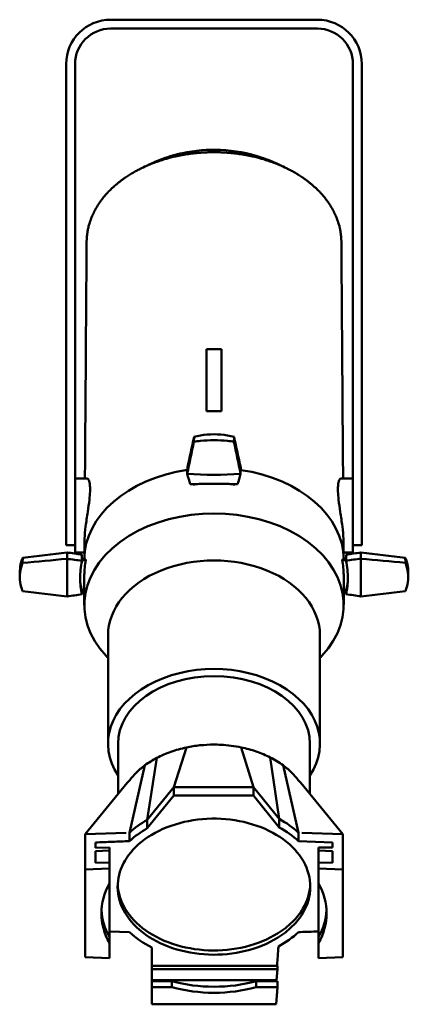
# Model space of a CAD drawing. Header units: millimetres. Extents: x 20 to 2980, y 20 to 2980.
# Tile 5 of 13: x 1323 to 1586, y 1115 to 1780. Entities that reach past the tile are written whole.
import ezdxf

# ---------------------------------------------------------------- set-up
doc = ezdxf.new("R2010")
doc.units = ezdxf.units.MM
doc.layers.add('Visible (ISO)', color=7, linetype='Continuous', lineweight=50)

msp = doc.modelspace()

# ---------------------------------------------------------------- linework, layer by layer
at = {"layer": 'Visible (ISO)'}
for p, q in [((1524.21, 1780.34), (1384.71, 1780.34)), ((1384.71, 1774.34), (1524.21, 1774.34)), ((1354.71, 1750.34), (1354.71, 1435.34)), ((1360.71, 1463), (1360.71, 1750.34)), ((1548.21, 1750.34), (1548.21, 1463)), ((1554.21, 1435.34), (1554.21, 1750.34)), ((1449.46, 1557.78), (1449.46, 1554.85)), ((1449.46, 1557.78), (1459.46, 1557.78)), ((1459.46, 1554.85), (1459.46, 1557.78)), ((1449.46, 1554.85), (1449.46, 1548.96)), ((1459.46, 1554.85), (1459.46, 1548.96)), ((1449.46, 1548.96), (1449.46, 1539.94)), ((1459.46, 1539.94), (1459.46, 1548.96)), ((1449.46, 1539.94), (1449.46, 1515.75)), ((1459.46, 1539.94), (1459.46, 1515.75)), ((1436.41, 1473.5), (1436.51, 1477.74)), ((1472.51, 1477.73), (1472.41, 1473.49)), ((1369.08, 1470.25), (1360.71, 1470.25)), ((1548.21, 1470.25), (1539.83, 1470.25)), ((1440.46, 1466.3), (1440.46, 1466.56)), ((1468.46, 1466.56), (1468.46, 1466.3)), ((1360.71, 1463), (1360.71, 1420.25)), ((1548.21, 1420.25), (1548.21, 1463)), ((1354.71, 1435.34), (1354.71, 1425.34)), ((1554.21, 1425.34), (1554.21, 1435.34)), ((1360.71, 1425.34), (1354.71, 1425.34)), ((1548.21, 1425.34), (1554.21, 1425.34)), ((1355.36, 1420.42), (1355.36, 1416.11)), ((1366.99, 1420.25), (1360.71, 1420.25)), ((1548.21, 1420.25), (1541.92, 1420.25)), ((1553.56, 1416.19), (1553.56, 1420.36)), ((1355.36, 1390.66), (1355.36, 1416.11)), ((1365.38, 1415.69), (1368.09, 1415.69)), ((1365.39, 1415.12), (1368.09, 1415.12)), ((1368.09, 1415.69), (1368.09, 1415.12)), ((1540.83, 1415.12), (1540.83, 1415.69)), ((1540.83, 1415.69), (1543.52, 1415.69)), ((1540.83, 1415.12), (1543.51, 1415.12)), ((1553.56, 1416.19), (1553.56, 1390.73)), ((1323.48, 1408.17), (1323.38, 1404.1)), ((1366.96, 1405.22), (1366.96, 1384.82)), ((1541.96, 1405.22), (1541.96, 1385.26)), ((1585.44, 1408.17), (1585.54, 1404.1)), ((1366.96, 1395.32), (1365.06, 1395.32)), ((1543.85, 1395.32), (1541.96, 1395.32)), ((1382.96, 1364.44), (1382.96, 1291.1)), ((1525.96, 1364.44), (1525.96, 1291.1)), ((1389.71, 1257.02), (1389.71, 1291.1)), ((1519.21, 1257.02), (1519.21, 1291.1)), ((1427.34, 1261.84), (1435.85, 1288.64)), ((1481.12, 1261.84), (1472.83, 1288.7)), ((1409.4, 1239.76), (1415.9, 1281.58)), ((1498.46, 1240.36), (1492.32, 1281.93)), ((1397.43, 1231.06), (1407.86, 1276.58)), ((1511.49, 1231.06), (1501.06, 1276.58)), ((1367.46, 1229.95), (1395.98, 1264.66)), ((1541.46, 1229.95), (1512.96, 1264.63)), ((1409.4, 1239.76), (1427.34, 1261.84)), ((1427.34, 1261.84), (1481.12, 1261.84)), ((1427.34, 1256.11), (1427.34, 1261.84)), ((1481.12, 1261.84), (1498.46, 1240.36)), ((1481.12, 1256.11), (1481.12, 1261.84)), ((1409.4, 1234.03), (1427.34, 1256.11)), ((1427.34, 1256.11), (1481.12, 1256.11)), ((1481.12, 1256.11), (1498.46, 1234.62)), ((1409.4, 1234.03), (1409.4, 1239.76)), ((1498.46, 1234.62), (1498.46, 1240.36)), ((1367.46, 1229.95), (1395.24, 1230.98)), ((1397.43, 1225.32), (1397.43, 1231.06)), ((1511.49, 1225.32), (1511.49, 1231.06)), ((1513.67, 1230.98), (1541.46, 1229.95)), ((1367.46, 1206.24), (1367.46, 1229.95)), ((1374.46, 1220.93), (1374.46, 1224.47)), ((1511.49, 1225.32), (1534.46, 1224.47)), ((1534.46, 1224.47), (1534.46, 1220.94)), ((1541.46, 1206.24), (1541.46, 1229.95)), ((1383.96, 1221.11), (1374.46, 1220.93)), ((1374.46, 1218.46), (1383.96, 1218.99)), ((1374.46, 1210.68), (1374.46, 1218.46)), ((1383.96, 1218.99), (1383.96, 1221.11)), ((1383.96, 1218.99), (1383.96, 1210.86)), ((1534.46, 1220.94), (1524.96, 1221.11)), ((1524.96, 1221.11), (1524.96, 1218.99)), ((1524.96, 1218.99), (1524.96, 1210.85)), ((1524.96, 1218.99), (1534.46, 1218.46)), ((1534.46, 1218.46), (1534.46, 1210.65)), ((1383.96, 1210.86), (1374.46, 1210.68)), ((1383.96, 1206.86), (1383.96, 1210.86)), ((1534.46, 1210.65), (1524.96, 1210.85)), ((1524.96, 1210.85), (1524.96, 1206.86)), ((1367.46, 1206.24), (1383.96, 1206.86)), ((1367.46, 1206.24), (1367.46, 1147)), ((1383.96, 1196.69), (1383.96, 1206.86)), ((1541.46, 1206.24), (1524.96, 1206.86)), ((1524.96, 1206.86), (1524.96, 1196.69)), ((1541.46, 1147), (1541.46, 1206.24)), ((1383.96, 1196.69), (1383.96, 1160.55)), ((1524.96, 1196.69), (1524.96, 1160.54)), ((1397.43, 1163.85), (1383.96, 1164.35)), ((1383.96, 1156.55), (1383.96, 1160.55)), ((1524.96, 1160.54), (1524.96, 1156.55)), ((1383.96, 1146.38), (1383.96, 1156.55)), ((1412.56, 1153.44), (1412.56, 1141.01)), ((1524.96, 1156.55), (1524.96, 1146.38)), ((1367.46, 1147), (1383.96, 1146.38)), ((1541.46, 1147), (1524.96, 1146.38)), ((1412.56, 1138.92), (1412.56, 1141.01)), ((1497.22, 1141.01), (1412.56, 1141.01)), ((1412.56, 1131.3), (1412.56, 1138.92)), ((1412.56, 1138.92), (1497.22, 1138.92)), ((1497.22, 1138.92), (1496.67, 1131.3)), ((1497.22, 1141.01), (1497.22, 1138.92)), ((1412.56, 1130.75), (1412.56, 1131.3)), ((1412.56, 1131.3), (1496.67, 1131.3)), ((1496.67, 1131.3), (1496.67, 1130.75)), ((1412.56, 1126.77), (1412.56, 1130.75)), ((1426.07, 1130.75), (1412.56, 1130.75)), ((1412.56, 1126.77), (1412.56, 1115.1)), ((1426.07, 1126.77), (1412.56, 1126.77)), ((1426.07, 1130.75), (1426.07, 1126.77)), ((1497.22, 1130.75), (1482.84, 1130.75)), ((1482.84, 1126.77), (1482.84, 1130.75)), ((1497.22, 1126.77), (1482.84, 1126.77)), ((1497.22, 1126.77), (1496.35, 1115.1)), ((1497.22, 1130.75), (1497.22, 1126.77)), ((1412.56, 1115.1), (1496.35, 1115.1))]:
    msp.add_line(p, q, dxfattribs=at)
for centre, radius, start, end in [((1384.71, 1750.34), 30, 90, 180), ((1524.21, 1750.34), 30, 0, 90), ((1384.71, 1750.34), 24, 90, 180), ((1524.21, 1750.34), 24, 0, 90)]:
    msp.add_arc(centre, radius, start, end, dxfattribs=at)
for centre, major_axis, ratio, start_param, end_param in [((1415.65, 1279.07), (-165.44, -792.18), 0.025744, 4.437103, 4.464266), ((1493.59, 1250.21), (166.06, -802.87), 0.032301, 1.851439, 1.878488), ((1415.33, 1475.34), (-166.81, -798.72), 0.025744, 1.573873, 1.601004), ((1493.27, 1502.25), (164.7, -796.29), 0.032301, 4.714587, 4.741832), ((1413.59, 1628.44), (173.45, -838.62), 0.032301, 1.383428, 1.383429), ((1454.46, 1415.55), (-87.5, 0), 0.707107, 4.91944, 6.281015), ((1425.67, 1636.2), (-161.7, 596.19), 0.054016, 1.832536, 1.84478), ((1495.33, 1851.57), (-174.24, -834.29), 0.025744, 1.105861, 1.105862), ((1454.46, 1587.69), (-162.5, 0), 0.707107, 1.459472, 1.681462), ((1483.07, 1614.9), (161.64, 588.48), 0.045728, 4.470019, 4.48229), ((1424.54, 1408.64), (169.03, 615.42), 0.045728, 4.830519, 4.83052), ((1454.46, 1415.55), (87.5, 0), 0.707107, 0.002171, 1.363461), ((1454.46, 1405.22), (-87.5, 0), 0.707107, 4.829226, 4.87308), ((1454.46, 1405.22), (-87.5, 0), 0.707107, 4.551698, 4.595552), ((1454.46, 1384.82), (87.5, 0), 0.707107, 5.695655, 10.012942), ((1514.94, 1320.64), (1120.59, 118.01), 0.1038, 1.702756, 1.729804), ((1287.26, 1313.46), (-824.36, 116.77), 0.138949, 4.637261, 4.649386), ((981.45, 1265.08), (1170.49, 123.26), 0.1038, 1.234744, 1.234745), ((1592.55, 1314.06), (819.28, 120.09), 0.133902, 1.598774, 1.610926), ((1299.8, 1271.93), (856.78, 125.58), 0.133902, 1.250544, 1.250546), ((1433.41, 1321.39), (-1111.41, 121.16), 0.100121, 4.58783, 4.614993), ((1475.51, 1544.57), (1111.41, 117.04), 0.1038, 4.565903, 4.593149), ((1316.37, 1537.49), (-819.28, 116.05), 0.138949, 1.638078, 1.65035), ((1609.11, 1496.84), (-856.78, 121.36), 0.138949, 1.289848, 1.28985), ((1454.46, 1405.22), (-87.5, 0), 0.707107, 6.122495, 6.283185), ((1454.46, 1364.44), (71.5, 0), 0.707107, 0, 3.141593), ((1454.46, 1405.22), (87.5, 0), 0.707107, 6.283185, 6.443876), ((1621.65, 1538.34), (824.36, 120.83), 0.133902, 4.597838, 4.610082), ((1927.46, 1488.21), (-1170.49, 127.6), 0.100121, 1.256588, 1.256589), ((1393.97, 1545.77), (-1120.59, 122.16), 0.100121, 1.7246, 1.751731), ((1464.07, 1405.22), (-99.99, 0), 0.707107, 0.033675, 0.140473), ((1444.85, 1405.22), (99.99, 0), 0.707107, 6.142713, 6.24951), ((1514.94, 1490.44), (1120.59, -118.01), 0.1038, 4.553299, 4.58043), ((1287.26, 1497.62), (-824.36, -116.77), 0.138949, 1.633799, 1.646043), ((981.45, 1546.01), (1170.49, -123.26), 0.1038, 5.04844, 5.048442), ((1592.55, 1497.03), (819.28, -120.09), 0.133902, 4.672139, 4.684411), ((1433.41, 1489.69), (-1111.41, -121.16), 0.100121, 1.668192, 1.695438), ((1299.8, 1539.15), (856.78, -125.58), 0.133902, 5.032639, 5.032641), ((1454.46, 1291.1), (-71.5, 0), 0.707107, 2.703556, 6.721222), ((1454.46, 1291.1), (-64.75, 0), 0.707107, 3.141593, 6.283185), ((1454.46, 1200.32), (71.71, 0), 0.707107, 2.250275, 2.490383), ((1454.46, 1200.32), (71.71, 0), 0.707107, 0.651209, 0.910085), ((1454.46, 1194.59), (71.71, 0), 0.707107, 2.250275, 2.490383), ((1454.46, 1194.59), (71.71, 0), 0.707107, 0.651209, 0.910085), ((1454.46, 1176.62), (-76, 0), 0.707107, 5.90041, 6.665961), ((1454.46, 1176.62), (76, 0), 0.707107, 5.90041, 6.665961), ((1454.46, 1179.32), (75.97, -2.81), 0.706623, 3.20593, 3.550513), ((1454.46, 1179.44), (75.98, 2.53), 0.706715, 5.87689, 6.221664), ((1454.46, 1194.59), (-71.71, 0), 0.707108, 0.65121, 0.946843), ((1454.46, 1194.59), (-71.71, 0), 0.707106, 2.222004, 2.49038), ((1454.46, 1179.3), (-76, 0), 0.688591, 1.188021, 1.953572), ((1454.46, 1176.62), (-76, 0), 0.707107, 1.188021, 1.953572)]:
    msp.add_ellipse(centre, major_axis=major_axis, ratio=ratio, start_param=start_param, end_param=end_param, dxfattribs=at)
for points, knots in [([(1454.46, 1690.81), (1453.91, 1690.81), (1453.36, 1690.8), (1452.81, 1690.79), (1451.9, 1690.78), (1450.98, 1690.76), (1450.07, 1690.73), (1449.9, 1690.72), (1449.73, 1690.71), (1449.56, 1690.71), (1448.65, 1690.67), (1447.73, 1690.62), (1446.82, 1690.57), (1445.9, 1690.51), (1444.99, 1690.44), (1444.08, 1690.36), (1443.92, 1690.35), (1443.76, 1690.33), (1443.6, 1690.32), (1442.19, 1690.19), (1440.79, 1690.04), (1439.39, 1689.86), (1438, 1689.69), (1436.62, 1689.49), (1435.24, 1689.27), (1434.42, 1689.13), (1433.61, 1688.99), (1432.81, 1688.85), (1432.79, 1688.84), (1432.77, 1688.84), (1432.75, 1688.84), (1431.34, 1688.57), (1429.93, 1688.29), (1428.53, 1687.98), (1426.43, 1687.51), (1424.36, 1686.98), (1422.32, 1686.4), (1422.21, 1686.37), (1422.09, 1686.34), (1421.98, 1686.3), (1421.95, 1686.3), (1421.93, 1686.29), (1421.9, 1686.28), (1421.37, 1686.13), (1420.85, 1685.97), (1420.32, 1685.81), (1419.1, 1685.44), (1417.88, 1685.04), (1416.68, 1684.63), (1415.48, 1684.21), (1414.3, 1683.77), (1413.12, 1683.32), (1412.46, 1683.06), (1411.8, 1682.8), (1411.15, 1682.52), (1411.12, 1682.51), (1411.09, 1682.5), (1411.05, 1682.49), (1410.68, 1682.33), (1410.31, 1682.18), (1409.94, 1682.02), (1408.48, 1681.39), (1407.04, 1680.73), (1405.64, 1680.05), (1405.04, 1679.76), (1404.45, 1679.46), (1403.87, 1679.16), (1403.51, 1678.98), (1403.15, 1678.79), (1402.79, 1678.6), (1402.76, 1678.58), (1402.73, 1678.56), (1402.69, 1678.54), (1401.89, 1678.12), (1401.1, 1677.68), (1400.32, 1677.23), (1400.29, 1677.21), (1400.25, 1677.19), (1400.22, 1677.17), (1399.26, 1676.62), (1398.33, 1676.06), (1397.41, 1675.48), (1396.52, 1674.93), (1395.65, 1674.36), (1394.8, 1673.78), (1394.65, 1673.67), (1394.5, 1673.57), (1394.34, 1673.46), (1393.79, 1673.08), (1393.24, 1672.69), (1392.7, 1672.29), (1392.5, 1672.15), (1392.3, 1672), (1392.1, 1671.85), (1391.87, 1671.68), (1391.65, 1671.51), (1391.43, 1671.34), (1391.2, 1671.17), (1390.97, 1670.99), (1390.74, 1670.82), (1390.52, 1670.64), (1390.29, 1670.46), (1390.07, 1670.28), (1389.88, 1670.13), (1389.69, 1669.98), (1389.5, 1669.82), (1389.47, 1669.79), (1389.43, 1669.76), (1389.39, 1669.73), (1389.15, 1669.53), (1388.9, 1669.33), (1388.66, 1669.13), (1388.45, 1668.95), (1388.25, 1668.78), (1388.04, 1668.6), (1387.62, 1668.23), (1387.2, 1667.87), (1386.8, 1667.5), (1386.76, 1667.47), (1386.72, 1667.44), (1386.69, 1667.4), (1386.48, 1667.21), (1386.26, 1667.02), (1386.06, 1666.82), (1385.76, 1666.55), (1385.47, 1666.27), (1385.18, 1665.99), (1385.13, 1665.95), (1385.09, 1665.91), (1385.05, 1665.86), (1384.72, 1665.55), (1384.4, 1665.23), (1384.09, 1664.91), (1384.05, 1664.88), (1384.02, 1664.85), (1383.99, 1664.81), (1383.86, 1664.68), (1383.73, 1664.56), (1383.61, 1664.43), (1383.14, 1663.95), (1382.69, 1663.46), (1382.24, 1662.97), (1381.93, 1662.64), (1381.63, 1662.3), (1381.33, 1661.95), (1381.32, 1661.94), (1381.3, 1661.92), (1381.28, 1661.9), (1380.69, 1661.22), (1380.11, 1660.52), (1379.55, 1659.82), (1379.52, 1659.78), (1379.48, 1659.73), (1379.45, 1659.69), (1379.37, 1659.59), (1379.3, 1659.5), (1379.22, 1659.4), (1379.03, 1659.16), (1378.85, 1658.92), (1378.66, 1658.67), (1378.64, 1658.64), (1378.61, 1658.6), (1378.58, 1658.57), (1378.43, 1658.37), (1378.29, 1658.17), (1378.14, 1657.97), (1377.85, 1657.57), (1377.57, 1657.17), (1377.29, 1656.77), (1377.24, 1656.7), (1377.18, 1656.62), (1377.13, 1656.54), (1376.42, 1655.51), (1375.75, 1654.46), (1375.13, 1653.4), (1375.09, 1653.33), (1375.05, 1653.26), (1375.01, 1653.2), (1374.65, 1652.58), (1374.31, 1651.97), (1373.98, 1651.35), (1373.74, 1650.89), (1373.5, 1650.43), (1373.27, 1649.96), (1372.81, 1649.02), (1372.38, 1648.07), (1371.99, 1647.11), (1371.47, 1645.85), (1371, 1644.58), (1370.6, 1643.31), (1370.34, 1642.48), (1370.1, 1641.65), (1369.89, 1640.82), (1369.86, 1640.72), (1369.84, 1640.62), (1369.81, 1640.52), (1369.77, 1640.32), (1369.72, 1640.12), (1369.67, 1639.92), (1369.58, 1639.53), (1369.49, 1639.13), (1369.41, 1638.74), (1369.33, 1638.35), (1369.26, 1637.96), (1369.19, 1637.56), (1369.12, 1637.18), (1369.06, 1636.79), (1369, 1636.4), (1368.94, 1636.01), (1368.89, 1635.63), (1368.84, 1635.24), (1368.8, 1634.89), (1368.76, 1634.54), (1368.73, 1634.18), (1368.72, 1634.13), (1368.72, 1634.07), (1368.71, 1634.02), (1368.67, 1633.58), (1368.64, 1633.15), (1368.61, 1632.72), (1368.58, 1632.27), (1368.56, 1631.82), (1368.55, 1631.37), (1368.54, 1631.26), (1368.54, 1631.14), (1368.54, 1631.03), (1368.53, 1630.8), (1368.53, 1630.58), (1368.53, 1630.35)], [-11.558429, -11.558429, -11.558429, -11.558429, -11.461829, -11.461829, -11.461829, -11.300773, -11.300773, -11.300773, -11.270911, -11.270911, -11.270911, -11.109082, -11.109082, -11.109082, -10.94699, -10.94699, -10.94699, -10.919015, -10.919015, -10.919015, -10.668339, -10.668339, -10.668339, -10.418929, -10.418929, -10.418929, -10.271823, -10.271823, -10.271823, -10.268496, -10.268496, -10.268496, -10.01067, -10.01067, -10.01067, -9.623418, -9.623418, -9.623418, -9.601647, -9.601647, -9.601647, -9.596649, -9.596649, -9.596649, -9.496385, -9.496385, -9.496385, -9.260952, -9.260952, -9.260952, -9.025831, -9.025831, -9.025831, -8.892441, -8.892441, -8.892441, -8.886302, -8.886302, -8.886302, -8.810314, -8.810314, -8.810314, -8.50938, -8.50938, -8.50938, -8.382374, -8.382374, -8.382374, -8.30367, -8.30367, -8.30367, -8.296162, -8.296162, -8.296162, -8.119397, -8.119397, -8.119397, -8.111726, -8.111726, -8.111726, -7.895072, -7.895072, -7.895072, -7.687122, -7.687122, -7.687122, -7.649538, -7.649538, -7.649538, -7.512675, -7.512675, -7.512675, -7.46162, -7.46162, -7.46162, -7.404129, -7.404129, -7.404129, -7.344868, -7.344868, -7.344868, -7.285378, -7.285378, -7.285378, -7.235104, -7.235104, -7.235104, -7.225099, -7.225099, -7.225099, -7.159188, -7.159188, -7.159188, -7.101993, -7.101993, -7.101993, -6.985287, -6.985287, -6.985287, -6.9751, -6.9751, -6.9751, -6.914209, -6.914209, -6.914209, -6.828085, -6.828085, -6.828085, -6.815245, -6.815245, -6.815245, -6.71824, -6.71824, -6.71824, -6.708061, -6.708061, -6.708061, -6.669308, -6.669308, -6.669308, -6.524379, -6.524379, -6.524379, -6.424318, -6.424318, -6.424318, -6.41907, -6.41907, -6.41907, -6.218794, -6.218794, -6.218794, -6.206654, -6.206654, -6.206654, -6.178829, -6.178829, -6.178829, -6.110302, -6.110302, -6.110302, -6.100506, -6.100506, -6.100506, -6.04424, -6.04424, -6.04424, -5.933439, -5.933439, -5.933439, -5.912277, -5.912277, -5.912277, -5.625864, -5.625864, -5.625864, -5.607615, -5.607615, -5.607615, -5.443186, -5.443186, -5.443186, -5.320125, -5.320125, -5.320125, -5.072045, -5.072045, -5.072045, -4.745807, -4.745807, -4.745807, -4.535303, -4.535303, -4.535303, -4.509822, -4.509822, -4.509822, -4.459176, -4.459176, -4.459176, -4.359772, -4.359772, -4.359772, -4.26156, -4.26156, -4.26156, -4.164106, -4.164106, -4.164106, -4.067902, -4.067902, -4.067902, -3.979973, -3.979973, -3.979973, -3.966095, -3.966095, -3.966095, -3.857791, -3.857791, -3.857791, -3.745946, -3.745946, -3.745946, -3.717834, -3.717834, -3.717834, -3.661498, -3.661498, -3.661498, -3.661498]), ([(1408, 1681.16), (1408.12, 1681.22), (1408.25, 1681.28), (1408.71, 1681.52), (1409.09, 1681.7), (1410.02, 1682.16), (1410.6, 1682.44), (1412.13, 1683.16), (1413.12, 1683.61), (1416.03, 1684.88), (1418, 1685.68), (1424.31, 1687.98), (1428.75, 1689.26), (1441.63, 1692.02), (1450.34, 1692.74), (1468.21, 1691.95), (1477.53, 1690.26), (1488.46, 1686.6), (1490.56, 1685.82), (1494.01, 1684.4), (1495.41, 1683.79), (1497.41, 1682.87), (1498.06, 1682.56), (1499.27, 1681.98), (1499.86, 1681.69), (1500.56, 1681.34), (1500.74, 1681.25), (1500.91, 1681.16)], [1.304888, 1.304888, 1.304888, 1.304888, 1.365749, 1.365749, 1.514074, 1.514074, 1.718795, 1.718795, 2.046916, 2.046916, 2.680677, 2.680677, 4.061106, 4.061106, 6.638817, 6.638817, 9.430709, 9.430709, 10.099234, 10.099234, 10.5545, 10.5545, 10.776882, 10.776882, 10.993511, 10.993511, 11.077987, 11.077987, 11.077987, 11.077987]), ([(1454.46, 1690.81), (1455.01, 1690.81), (1455.56, 1690.8), (1456.1, 1690.79), (1457.02, 1690.78), (1457.93, 1690.76), (1458.85, 1690.73), (1459.02, 1690.72), (1459.19, 1690.71), (1459.35, 1690.71), (1460.27, 1690.67), (1461.19, 1690.62), (1462.1, 1690.57), (1463.02, 1690.51), (1463.93, 1690.44), (1464.84, 1690.36), (1465, 1690.35), (1465.16, 1690.33), (1465.31, 1690.32), (1466.72, 1690.19), (1468.13, 1690.04), (1469.52, 1689.86), (1470.92, 1689.69), (1472.3, 1689.49), (1473.68, 1689.27), (1474.49, 1689.13), (1475.3, 1688.99), (1476.11, 1688.85), (1476.13, 1688.84), (1476.15, 1688.84), (1476.16, 1688.84), (1477.58, 1688.57), (1478.99, 1688.29), (1480.38, 1687.98), (1482.48, 1687.51), (1484.56, 1686.98), (1486.6, 1686.4), (1486.71, 1686.37), (1486.82, 1686.34), (1486.94, 1686.3), (1486.97, 1686.3), (1486.99, 1686.29), (1487.02, 1686.28), (1487.54, 1686.13), (1488.07, 1685.97), (1488.59, 1685.81), (1489.82, 1685.44), (1491.03, 1685.04), (1492.24, 1684.63), (1493.43, 1684.21), (1494.62, 1683.77), (1495.79, 1683.32), (1496.46, 1683.06), (1497.12, 1682.8), (1497.77, 1682.52), (1497.8, 1682.51), (1497.83, 1682.5), (1497.86, 1682.49), (1498.23, 1682.33), (1498.61, 1682.18), (1498.98, 1682.02), (1500.44, 1681.39), (1501.87, 1680.73), (1503.28, 1680.05), (1503.87, 1679.76), (1504.45, 1679.47), (1505.02, 1679.17), (1505.34, 1679.01), (1505.67, 1678.84), (1505.99, 1678.67), (1506.03, 1678.64), (1506.08, 1678.62), (1506.12, 1678.6), (1506.16, 1678.58), (1506.19, 1678.56), (1506.22, 1678.54), (1507.02, 1678.12), (1507.82, 1677.68), (1508.6, 1677.23), (1508.63, 1677.21), (1508.66, 1677.19), (1508.7, 1677.17), (1509.15, 1676.91), (1509.6, 1676.64), (1510.05, 1676.38), (1510.28, 1676.24), (1510.5, 1676.1), (1510.73, 1675.97), (1510.95, 1675.83), (1511.18, 1675.69), (1511.41, 1675.55), (1511.44, 1675.52), (1511.48, 1675.5), (1511.51, 1675.48), (1512.39, 1674.93), (1513.26, 1674.36), (1514.11, 1673.78), (1514.27, 1673.67), (1514.42, 1673.57), (1514.57, 1673.46), (1515.13, 1673.08), (1515.68, 1672.69), (1516.22, 1672.29), (1516.65, 1671.98), (1517.07, 1671.66), (1517.49, 1671.34), (1518.14, 1670.84), (1518.78, 1670.34), (1519.41, 1669.82), (1519.45, 1669.79), (1519.49, 1669.76), (1519.52, 1669.73), (1519.77, 1669.53), (1520.01, 1669.33), (1520.25, 1669.13), (1520.89, 1668.59), (1521.51, 1668.05), (1522.12, 1667.5), (1522.37, 1667.27), (1522.62, 1667.05), (1522.86, 1666.82), (1523.16, 1666.55), (1523.45, 1666.27), (1523.74, 1665.99), (1523.78, 1665.95), (1523.83, 1665.91), (1523.87, 1665.86), (1524.19, 1665.55), (1524.51, 1665.23), (1524.83, 1664.91), (1524.86, 1664.88), (1524.9, 1664.85), (1524.93, 1664.81), (1525.06, 1664.68), (1525.18, 1664.56), (1525.31, 1664.43), (1525.77, 1663.95), (1526.23, 1663.46), (1526.68, 1662.97), (1526.98, 1662.64), (1527.29, 1662.3), (1527.59, 1661.95), (1527.6, 1661.94), (1527.62, 1661.92), (1527.63, 1661.9), (1528.23, 1661.22), (1528.81, 1660.52), (1529.36, 1659.82), (1529.4, 1659.78), (1529.43, 1659.73), (1529.47, 1659.69), (1529.54, 1659.59), (1529.62, 1659.5), (1529.7, 1659.4), (1529.88, 1659.16), (1530.07, 1658.92), (1530.25, 1658.67), (1530.28, 1658.64), (1530.31, 1658.6), (1530.33, 1658.57), (1530.48, 1658.37), (1530.63, 1658.17), (1530.78, 1657.97), (1531.07, 1657.57), (1531.35, 1657.17), (1531.63, 1656.77), (1531.68, 1656.7), (1531.73, 1656.62), (1531.79, 1656.54), (1532.5, 1655.51), (1533.16, 1654.46), (1533.79, 1653.4), (1533.83, 1653.33), (1533.87, 1653.26), (1533.91, 1653.2), (1534.26, 1652.58), (1534.61, 1651.97), (1534.93, 1651.35), (1535.18, 1650.89), (1535.41, 1650.43), (1535.64, 1649.96), (1536.11, 1649.02), (1536.53, 1648.07), (1536.93, 1647.11), (1537.45, 1645.85), (1537.91, 1644.58), (1538.32, 1643.31), (1538.58, 1642.48), (1538.81, 1641.65), (1539.03, 1640.82), (1539.05, 1640.72), (1539.08, 1640.62), (1539.1, 1640.52), (1539.15, 1640.32), (1539.2, 1640.12), (1539.25, 1639.92), (1539.34, 1639.53), (1539.42, 1639.13), (1539.5, 1638.74), (1539.58, 1638.35), (1539.66, 1637.96), (1539.73, 1637.56), (1539.8, 1637.18), (1539.86, 1636.79), (1539.92, 1636.4), (1539.98, 1636.01), (1540.03, 1635.63), (1540.07, 1635.24), (1540.12, 1634.89), (1540.16, 1634.54), (1540.19, 1634.18), (1540.19, 1634.13), (1540.2, 1634.07), (1540.2, 1634.02), (1540.25, 1633.58), (1540.28, 1633.15), (1540.31, 1632.72), (1540.33, 1632.27), (1540.35, 1631.82), (1540.37, 1631.37), (1540.37, 1631.26), (1540.38, 1631.14), (1540.38, 1631.03), (1540.38, 1630.8), (1540.39, 1630.58), (1540.39, 1630.35)], [0.000002, 0.000002, 0.000002, 0.000002, 0.164706, 0.164706, 0.164706, 0.439308, 0.439308, 0.439308, 0.490221, 0.490221, 0.490221, 0.766141, 0.766141, 0.766141, 1.042508, 1.042508, 1.042508, 1.090205, 1.090205, 1.090205, 1.51761, 1.51761, 1.51761, 1.942856, 1.942856, 1.942856, 2.193672, 2.193672, 2.193672, 2.199344, 2.199344, 2.199344, 2.638939, 2.638939, 2.638939, 3.29926, 3.29926, 3.29926, 3.336326, 3.336326, 3.336326, 3.344848, 3.344848, 3.344848, 3.515798, 3.515798, 3.515798, 3.917197, 3.917197, 3.917197, 4.318065, 4.318065, 4.318065, 4.545526, 4.545526, 4.545526, 4.555992, 4.555992, 4.555992, 4.685554, 4.685554, 4.685554, 5.198647, 5.198647, 5.198647, 5.412209, 5.412209, 5.412209, 5.53281, 5.53281, 5.53281, 5.549388, 5.549388, 5.549388, 5.562185, 5.562185, 5.562185, 5.863571, 5.863571, 5.863571, 5.87665, 5.87665, 5.87665, 6.052741, 6.052741, 6.052741, 6.14193, 6.14193, 6.14193, 6.231917, 6.231917, 6.231917, 6.246046, 6.246046, 6.246046, 6.600602, 6.600602, 6.600602, 6.664684, 6.664684, 6.664684, 6.898034, 6.898034, 6.898034, 7.083107, 7.083107, 7.083107, 7.371295, 7.371295, 7.371295, 7.388353, 7.388353, 7.388353, 7.500733, 7.500733, 7.500733, 7.797235, 7.797235, 7.797235, 7.918423, 7.918423, 7.918423, 8.065266, 8.065266, 8.065266, 8.087159, 8.087159, 8.087159, 8.252555, 8.252555, 8.252555, 8.269911, 8.269911, 8.269911, 8.335985, 8.335985, 8.335985, 8.583091, 8.583091, 8.583091, 8.753696, 8.753696, 8.753696, 8.762644, 8.762644, 8.762644, 9.10412, 9.10412, 9.10412, 9.124818, 9.124818, 9.124818, 9.17226, 9.17226, 9.17226, 9.2891, 9.2891, 9.2891, 9.305803, 9.305803, 9.305803, 9.401737, 9.401737, 9.401737, 9.590655, 9.590655, 9.590655, 9.626737, 9.626737, 9.626737, 10.115076, 10.115076, 10.115076, 10.14619, 10.14619, 10.14619, 10.426545, 10.426545, 10.426545, 10.636366, 10.636366, 10.636366, 11.059346, 11.059346, 11.059346, 11.615583, 11.615583, 11.615583, 11.974502, 11.974502, 11.974502, 12.017946, 12.017946, 12.017946, 12.1043, 12.1043, 12.1043, 12.273785, 12.273785, 12.273785, 12.441239, 12.441239, 12.441239, 12.607399, 12.607399, 12.607399, 12.77143, 12.77143, 12.77143, 12.921349, 12.921349, 12.921349, 12.945012, 12.945012, 12.945012, 13.129674, 13.129674, 13.129674, 13.320371, 13.320371, 13.320371, 13.368301, 13.368301, 13.368301, 13.464354, 13.464354, 13.464354, 13.464354]), ([(1367.36, 1470.25), (1367.52, 1491.49), (1367.67, 1512.72), (1368.06, 1566.09), (1368.3, 1598.22), (1368.53, 1630.35)], [0.992671, 0.992671, 0.992671, 0.992671, 10, 10, 23.634051, 23.634051, 23.634051, 23.634051]), ([(1540.39, 1630.35), (1540.56, 1606.79), (1540.73, 1583.22), (1541.12, 1529.85), (1541.34, 1500.05), (1541.55, 1470.25)], [0, 0, 0, 0, 10, 10, 22.641377, 22.641377, 22.641377, 22.641377]), ([(1454.46, 1515.92), (1453.62, 1515.92), (1452.79, 1515.91), (1451.12, 1515.85), (1450.29, 1515.81), (1449.46, 1515.75)], [-0.5002321, -0.5002321, -0.5002321, -0.5002321, -0.2501608, -0.2501608, -0.0000176, -0.0000176, -0.0000176, -0.0000176]), ([(1459.46, 1515.75), (1458.63, 1515.81), (1457.79, 1515.85), (1456.13, 1515.91), (1455.29, 1515.92), (1454.46, 1515.92)], [0.0000177, 0.0000177, 0.0000177, 0.0000177, 0.2501906, 0.2501906, 0.5002318, 0.5002318, 0.5002318, 0.5002318]), ([(1441, 1498.5), (1442.4, 1498.86), (1443.83, 1499.17), (1448.34, 1499.95), (1451.45, 1500.2), (1457.47, 1500.2), (1460.58, 1499.95), (1465.12, 1499.16), (1466.57, 1498.85), (1468.01, 1498.47)], [-8.533009, -8.533009, -8.533009, -8.533009, -8.116203, -8.116203, -7.213423, -7.213423, -6.310643, -6.310643, -5.885131, -5.885131, -5.885131, -5.885131]), ([(1467.91, 1495.18), (1466.51, 1495.4), (1465.09, 1495.58), (1460.58, 1496.05), (1457.47, 1496.2), (1451.45, 1496.2), (1448.34, 1496.05), (1443.8, 1495.58), (1442.35, 1495.39), (1440.92, 1495.17)], [5.899158, 5.899158, 5.899158, 5.899158, 6.314405, 6.314405, 7.218001, 7.218001, 8.121597, 8.121597, 8.545551, 8.545551, 8.545551, 8.545551]), ([(1370.83, 1462.93), (1370.84, 1464.02), (1370.81, 1465), (1370.61, 1467.29), (1370.39, 1468.38), (1369.8, 1469.87), (1369.44, 1470.25), (1369.08, 1470.25)], [7.918586, 7.918586, 7.918586, 7.918586, 8.380947, 8.380947, 9.132945, 9.132945, 9.897902, 9.897902, 9.897902, 9.897902]), ([(1539.83, 1470.25), (1539.48, 1470.25), (1539.12, 1469.87), (1538.53, 1468.38), (1538.3, 1467.29), (1538.11, 1465), (1538.07, 1464.02), (1538.08, 1462.93)], [5.940047, 5.940047, 5.940047, 5.940047, 6.705046, 6.705046, 7.457035, 7.457035, 7.919362, 7.919362, 7.919362, 7.919362]), ([(1438.42, 1466.49), (1443.77, 1466.7), (1449.16, 1466.8), (1459.72, 1466.8), (1465.08, 1466.7), (1470.4, 1466.49)], [-9.65861, -9.65861, -9.65861, -9.65861, -8.070361, -8.070361, -6.491862, -6.491862, -6.491862, -6.491862]), ([(1367.05, 1427.88), (1367.06, 1428.47), (1367.07, 1429.09), (1367.21, 1432.2), (1367.48, 1434.99), (1368.27, 1441.17), (1368.79, 1444.52), (1369.69, 1450.62), (1370.08, 1453.37), (1370.59, 1457.97), (1370.74, 1459.87), (1370.82, 1462.05), (1370.83, 1462.5), (1370.83, 1462.93)], [19.839589, 19.839589, 19.839589, 19.839589, 20.08845, 20.08845, 21.030555, 21.030555, 22.03844, 22.03844, 22.892752, 22.892752, 23.572362, 23.572362, 23.75656, 23.75656, 23.75656, 23.75656]), ([(1538.08, 1462.93), (1538.09, 1462.5), (1538.1, 1462.05), (1538.17, 1459.87), (1538.33, 1457.97), (1538.83, 1453.36), (1539.22, 1450.62), (1540.13, 1444.51), (1540.65, 1441.17), (1541.44, 1434.99), (1541.71, 1432.2), (1541.84, 1429.09), (1541.86, 1428.47), (1541.86, 1427.88)], [-7.918605, -7.918605, -7.918605, -7.918605, -7.734375, -7.734375, -7.05476, -7.05476, -6.200435, -6.200435, -5.192552, -5.192552, -4.250451, -4.250451, -4.001633, -4.001633, -4.001633, -4.001633]), ([(1325.3, 1413.36), (1324.89, 1412.3), (1324.54, 1411.24), (1323.66, 1407.89), (1323.37, 1405.63), (1323.37, 1401.37), (1323.66, 1399.23), (1324.55, 1396.18), (1324.9, 1395.22), (1325.33, 1394.28)], [5.899158, 5.899158, 5.899158, 5.899158, 6.314405, 6.314405, 7.218001, 7.218001, 8.121597, 8.121597, 8.545551, 8.545551, 8.545551, 8.545551]), ([(1323.48, 1408.17), (1323.53, 1410.11), (1323.81, 1412.05), (1324.64, 1414.91), (1325, 1415.87), (1325.42, 1416.81)], [-7.129972, -7.129972, -7.129972, -7.129972, -6.310643, -6.310643, -5.885131, -5.885131, -5.885131, -5.885131]), ([(1365.42, 1392.18), (1364.56, 1395.57), (1364.13, 1399.19), (1364.13, 1406.65), (1364.55, 1410.63), (1365.4, 1414.79)], [-9.65861, -9.65861, -9.65861, -9.65861, -8.070361, -8.070361, -6.491862, -6.491862, -6.491862, -6.491862]), ([(1543.5, 1414.87), (1544.36, 1410.68), (1544.78, 1406.67), (1544.78, 1399.21), (1544.36, 1395.62), (1543.52, 1392.24)], [-9.65861, -9.65861, -9.65861, -9.65861, -8.070361, -8.070361, -6.491862, -6.491862, -6.491862, -6.491862]), ([(1583.53, 1416.75), (1583.93, 1415.83), (1584.28, 1414.89), (1585.1, 1412.05), (1585.39, 1410.11), (1585.44, 1408.17)], [-8.533009, -8.533009, -8.533009, -8.533009, -8.116203, -8.116203, -7.296874, -7.296874, -7.296874, -7.296874]), ([(1583.62, 1394.34), (1584.03, 1395.26), (1584.37, 1396.2), (1585.26, 1399.23), (1585.55, 1401.37), (1585.55, 1405.63), (1585.26, 1407.89), (1584.37, 1411.26), (1584.01, 1412.34), (1583.59, 1413.43)], [5.899158, 5.899158, 5.899158, 5.899158, 6.314405, 6.314405, 7.218001, 7.218001, 8.121597, 8.121597, 8.545551, 8.545551, 8.545551, 8.545551]), ([(1472.83, 1288.7), (1468.33, 1289.64), (1463.7, 1290.22), (1457.46, 1290.54), (1455.9, 1290.58), (1451.21, 1290.57), (1448.08, 1290.41), (1441.9, 1289.76), (1438.84, 1289.28), (1435.85, 1288.64)], [0, 0, 0, 0, 1.407718, 1.407718, 1.87648, 1.87648, 2.814348, 2.814348, 3.752301, 3.752301, 3.752301, 3.752301]), ([(1435.85, 1288.64), (1432.27, 1287.88), (1428.78, 1286.9), (1422.09, 1284.53), (1418.9, 1283.15), (1415.9, 1281.58)], [0, 0, 0, 0, 1.121813, 1.121813, 2.245921, 2.245921, 2.245921, 2.245921]), ([(1492.32, 1281.93), (1489.38, 1283.43), (1486.25, 1284.75), (1479.71, 1287.02), (1476.32, 1287.97), (1472.83, 1288.7)], [0, 0, 0, 0, 1.089664, 1.089664, 2.177339, 2.177339, 2.177339, 2.177339]), ([(1415.9, 1281.58), (1414.47, 1280.82), (1413.08, 1280.03), (1410.39, 1278.36), (1409.1, 1277.49), (1407.86, 1276.58)], [0, 0, 0, 0, 0.53614, 0.53614, 1.072288, 1.072288, 1.072288, 1.072288]), ([(1501.06, 1276.58), (1499.72, 1277.56), (1498.32, 1278.5), (1495.4, 1280.29), (1493.89, 1281.13), (1492.32, 1281.93)], [0, 0, 0, 0, 0.578841, 0.578841, 1.157669, 1.157669, 1.157669, 1.157669]), ([(1407.86, 1276.58), (1405.69, 1274.99), (1403.7, 1273.3), (1400.29, 1269.95), (1398.85, 1268.33), (1397.56, 1266.65)], [0, 0, 0, 0, 0.933706, 0.933706, 1.744478, 1.744478, 1.744478, 1.744478]), ([(1511.36, 1266.64), (1510.07, 1268.32), (1508.63, 1269.94), (1505.22, 1273.29), (1503.22, 1274.99), (1501.06, 1276.58)], [0.123152, 0.123152, 0.123152, 0.123152, 0.936075, 0.936075, 1.873298, 1.873298, 1.873298, 1.873298]), ([(1394.46, 1212.27), (1394.75, 1212.77), (1395.06, 1213.26), (1398.9, 1219.18), (1403.88, 1224.07), (1416.21, 1232.22), (1423.43, 1235.41), (1439.21, 1239.66), (1447.61, 1240.68), (1464.48, 1240.39), (1472.8, 1239.08), (1488.26, 1234.3), (1495.25, 1230.86), (1507, 1222.3), (1511.64, 1217.25), (1517.92, 1206.17), (1519.51, 1200.25), (1519.4, 1188.32), (1517.7, 1182.41), (1514.45, 1176.9), (1512.56, 1173.68), (1510.15, 1170.63), (1504.4, 1164.96), (1501.07, 1162.36), (1491.01, 1156.12), (1483.63, 1153.08), (1467.65, 1149.19), (1459.19, 1148.36), (1442.31, 1149.04), (1434.05, 1150.54), (1418.8, 1155.7), (1411.96, 1159.3), (1400.61, 1168.16), (1396.21, 1173.33), (1390.46, 1184.56), (1389.16, 1190.53), (1389.83, 1201.92), (1391.51, 1207.26), (1394.46, 1212.27)], [-20.482543, -20.482543, -20.482543, -20.482543, -20.253681, -20.253681, -17.721282, -17.721282, -15.189366, -15.189366, -12.657694, -12.657694, -10.126078, -10.126078, -7.595227, -7.595227, -5.063659, -5.063659, -2.531891, -2.531891, 0, 0, 0, 1.479713, 1.479713, 2.96053, 2.96053, 5.496871, 5.496871, 8.032999, 8.032999, 10.56909, 10.56909, 13.104065, 13.104065, 15.63884, 15.63884, 18.173937, 18.173937, 20.478441, 20.478441, 20.478441, 20.478441]), ([(1397.43, 1225.32), (1393.6, 1225.18), (1389.77, 1225.04), (1382.11, 1224.75), (1378.29, 1224.61), (1374.46, 1224.47)], [-2.299952, -2.299952, -2.299952, -2.299952, -1.149977, -1.149977, -0.000001, -0.000001, -0.000001, -0.000001]), ([(1519.43, 1196.02), (1519.18, 1190.43), (1517.5, 1184.92), (1514.45, 1179.76), (1512.56, 1176.54), (1510.15, 1173.48), (1504.4, 1167.81), (1501.07, 1165.22), (1491.01, 1158.97), (1483.63, 1155.94), (1467.65, 1152.04), (1459.19, 1151.21), (1442.31, 1151.9), (1434.05, 1153.4), (1418.8, 1158.55), (1411.96, 1162.16), (1400.61, 1171.01), (1396.21, 1176.18), (1391, 1186.37), (1389.7, 1191.17), (1389.49, 1196.02)], [-2.372914, -2.372914, -2.372914, -2.372914, 0, 0, 0, 1.479713, 1.479713, 2.96053, 2.96053, 5.496871, 5.496871, 8.032999, 8.032999, 10.56909, 10.56909, 13.104065, 13.104065, 15.63884, 15.63884, 17.701278, 17.701278, 17.701278, 17.701278]), ([(1511.49, 1163.85), (1515.32, 1164), (1519.15, 1164.14), (1523.64, 1164.3), (1524.3, 1164.33), (1524.96, 1164.35)], [-2.299955, -2.299955, -2.299955, -2.299955, -1.149978, -1.149978, -0.951305, -0.951305, -0.951305, -0.951305]), ([(1497.92, 1154.26), (1497.89, 1153.78), (1497.85, 1153.3), (1497.82, 1152.82), (1497.64, 1150.48), (1497.47, 1148.13), (1497.3, 1145.79), (1497.18, 1144.19), (1497.06, 1142.6), (1496.94, 1141.01)], [0.000001, 0.000001, 0.000001, 0.000001, 0.203884, 0.203884, 0.203884, 1.200045, 1.200045, 1.200045, 1.876866, 1.876866, 1.876866, 1.876866])]:
    msp.add_open_spline(points, degree=3, knots=knots, dxfattribs=at)
for points, weights in [([(1441, 1498.5), (1440.96, 1496.83), (1440.92, 1495.17)], [1.0000000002, 1.00000000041, 1.0000000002]), ([(1365.4, 1414.79), (1365.36, 1416.85), (1365.32, 1418.92)], [0.999999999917, 0.999999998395, 0.999999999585]), ([(1583.53, 1416.75), (1583.56, 1415.09), (1583.59, 1413.43)], [1.00000000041, 1.00000000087, 1.00000000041]), ([(1543.52, 1392.24), (1543.55, 1393.78), (1543.58, 1395.32)], [0.999999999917, 0.999999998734, 0.99999999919])]:
    msp.add_rational_spline(points, weights, degree=2, dxfattribs=at)
for points, degree in [([(1467.91, 1495.18), (1467.96, 1496.83), (1468.01, 1498.47)], 2), ([(1366.97, 1416.41), (1366.99, 1420.23), (1367.02, 1424.05), (1367.05, 1427.88)], 3), ([(1541.87, 1427.88), (1541.89, 1424.05), (1541.92, 1420.23), (1541.95, 1416.41)], 3), ([(1543.62, 1418.85), (1543.56, 1416.86), (1543.5, 1414.87)], 2), ([(1325.3, 1413.36), (1325.36, 1415.09), (1325.42, 1416.81)], 2), ([(1365.33, 1395.32), (1365.37, 1393.75), (1365.42, 1392.18)], 2), ([(1382.96, 1349.12), (1382.53, 1349.58), (1382.09, 1350.04), (1381.66, 1350.5)], 3), ([(1527.28, 1350.53), (1526.84, 1350.06), (1526.4, 1349.59), (1525.96, 1349.13)], 3), ([(1395.98, 1264.66), (1396.52, 1265.31), (1397.04, 1265.97), (1397.56, 1266.65)], 3), ([(1511.36, 1266.64), (1511.88, 1265.96), (1512.41, 1265.29), (1512.96, 1264.63)], 3)]:
    msp.add_open_spline(points, degree=degree, dxfattribs=at)

doc.saveas('drawing.dxf')
